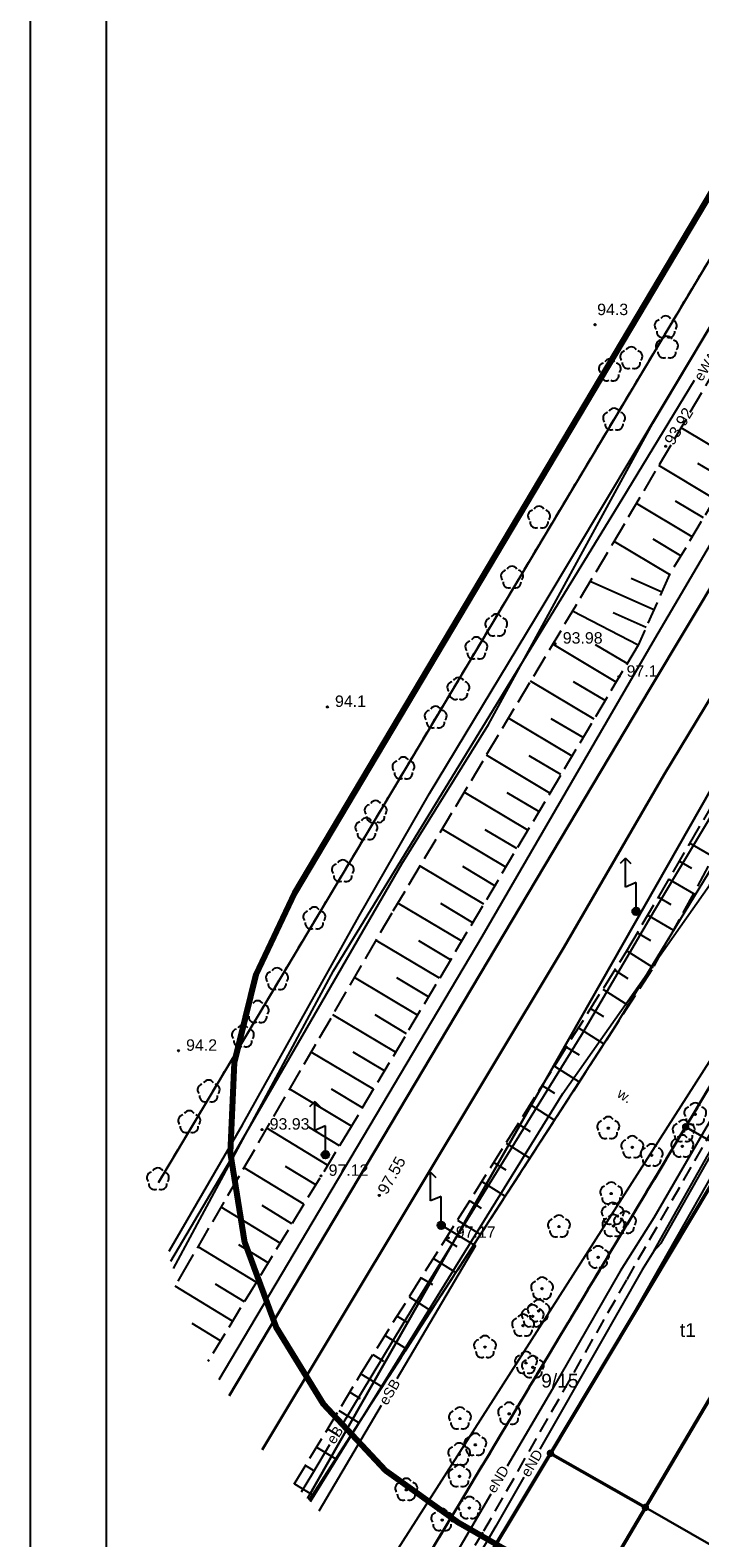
# Model space of a CAD drawing. Extents: x 7487544 to 7487849, y 5781015 to 5781265.
# Tile 2 of 13: x 7487544 to 7487588, y 5781070 to 5781170. Entities that reach past the tile are written whole.
import ezdxf

# ---------------------------------------------------------------- set-up
doc = ezdxf.new("R2010")
doc.units = 0
doc.header["$MEASUREMENT"] = 0
for name, pattern in [('4001', [0]), ('4002', [2, 1, -1]), ('4004', [4, 3, -1]), ('4010', [5, 3, -2]), ('4216', [0]), ('4521', [0]), ('4751', [0]), ('4761', [0]), ('4764', [3, 2, -1])]:
    doc.linetypes.add(name, pattern=pattern)
doc.layers.get('0').update_dxf_attribs({"linetype": 'CONTINUOUS'})
for name, color, linetype in [('1246', 7, 'CONTINUOUS'), ('1422', 104, 'CONTINUOUS'), ('1423', 104, 'CONTINUOUS'), ('1526', 7, 'CONTINUOUS'), ('1811', 7, 'CONTINUOUS'), ('1812', 7, 'CONTINUOUS'), ('4521', 7, 'CONTINUOUS'), ('4751', 40, 'CONTINUOUS'), ('4761', 1, 'CONTINUOUS'), ('4764', 1, 'CONTINUOUS'), ('5214', 130, 'CONTINUOUS'), ('5216', 7, 'CONTINUOUS'), ('5230', 104, 'CONTINUOUS'), ('5310', 7, 'CONTINUOUS'), ('5511', 8, 'CONTINUOUS'), ('5515', 7, 'CONTINUOUS'), ('5852', 8, 'CONTINUOUS'), ('6216', 7, 'CONTINUOUS'), ('6302', 7, 'CONTINUOUS'), ('6761', 7, 'CONTINUOUS'), ('6801', 7, 'CONTINUOUS'), ('6802', 7, 'CONTINUOUS'), ('ZAKRES_OPRACOWANIA', 82, 'CONTINUOUS')]:
    doc.layers.add(name, color=color, linetype=linetype)
doc.styles.get("Standard").update_dxf_attribs({"font": 'arial.ttf'})

# ---------------------------------------------------------------- blocks, each defined once
blk = doc.blocks.new('1526')
at = {"true_color": 0xfefefe}
h = blk.add_hatch(color=7, dxfattribs=at)
h.dxf.hatch_style = 1
edge = h.paths.add_edge_path()
edge.add_arc((0, 0), 0.5, 0, 360)
for p, q in [((-1.4, 7), (-2.11, 6.29)), ((0, 3.8), (-1.4, 3.2))]:
    blk.add_line(p, q)
for points in [[(-1.4, 7), (-0.69, 6.29)], [(-1.4, 3.2), (-1.4, 7)], [(0, 0), (0, 3.8)]]:
    blk.add_lwpolyline(points)
blk.add_circle((0, 0), 0.5)
blk = doc.blocks.new('1812')
at = {"layer": '1812', "color": 7, "linetype": 'Continuous'}
blk.add_circle((0, 0), 0.09, dxfattribs=at)
blk = doc.blocks.new('1811')
at = {"layer": '1811', "color": 7, "linetype": 'Continuous'}
blk.add_circle((0, 0), 0.09, dxfattribs=at)
blk = doc.blocks.new('1423')
at = {"layer": '1423', "color": 104, "linetype": 'Continuous'}
for centre, start, end in [((-0.71, 0.23), 102.5, 221.75), ((0, 0.75), 30.19, 149.77), ((0.71, 0.23), 318.3, 77.49), ((-0.44, -0.61), 174.33, 293.45), ((0.44, -0.61), 246.24, 5.74)]:
    blk.add_arc(centre, 0.75, start, end, dxfattribs=at)
blk = doc.blocks.new('1422')
at = {"layer": '1422', "color": 96, "linetype": 'Continuous', "true_color": 0x008000}
blk.add_circle((0, 0), 0.1, dxfattribs=at)
for centre, start, end in [((-0.71, 0.23), 102.5, 221.75), ((0, 0.75), 30.19, 149.77), ((0.71, 0.23), 318.3, 77.49), ((-0.44, -0.61), 174.33, 293.45), ((0.44, -0.61), 246.24, 5.74)]:
    blk.add_arc(centre, 0.75, start, end, dxfattribs=at)
blk = doc.blocks.new('1246')
at = {"linetype": 'Continuous', "true_color": 0xfeffff}
h = blk.add_hatch(color=7, dxfattribs=at)
h.dxf.hatch_style = 1
h.paths.add_polyline_path([(-0.25, 0, 1), (0.25, 0, 1)])
at = {"linetype": 'Continuous', "lineweight": 0}
h = blk.add_hatch(color=0, dxfattribs=at)
edge = h.paths.add_edge_path()
edge.add_arc((0, 0), 0.045, 0, 360)

msp = doc.modelspace()

# ---------------------------------------------------------------- linework, layer by layer
for points in [[(7487544.256, 5781015.335), (7487849.256, 5781015.335), (7487849.256, 5781265.335), (7487544.256, 5781265.335)], [(7487549.256, 5781020.335), (7487844.256, 5781020.335), (7487844.256, 5781260.335), (7487549.256, 5781260.335)]]:
    msp.add_lwpolyline(points, close=True)
at = {"layer": '4521', "color": 7, "linetype": '4521', "lineweight": 35}
for points in [[(7487664.53, 5781251.896), (7487663.386, 5781249.982), (7487633.91, 5781200.711), (7487604.384, 5781151.011), (7487585.996, 5781120.608), (7487579.39, 5781109.219), (7487559.534, 5781076.173)], [(7487660.086, 5781251.871), (7487649.08, 5781233.379), (7487640.846, 5781219.648), (7487628.857, 5781199.373), (7487585.03, 5781126.203), (7487557.347, 5781079.738)]]:
    msp.add_lwpolyline(points, dxfattribs=at)
at = {"layer": '4751', "color": 30, "linetype": '4751', "true_color": 0xff9100}
for points in [[(7487562.711, 5781072.775), (7487579.318, 5781099.625), (7487588.965, 5781113.316), (7487610.277, 5781148.081), (7487631.831, 5781186.04), (7487651.053, 5781216.604), (7487668.994, 5781246.81), (7487672.033, 5781251.772)], [(7487583.267, 5781083.903), (7487600.972, 5781115.056), (7487614.96, 5781138.247), (7487621.2, 5781148.481), (7487626.874, 5781157.683), (7487634.151, 5781169.722), (7487641.306, 5781181.443), (7487662.373, 5781216.628), (7487673.625, 5781235.315), (7487678.867, 5781244.046), (7487683.31, 5781251.585)], [(7487585.38, 5781129.525), (7487597.906, 5781150.823), (7487608.684, 5781169.021)], [(7487556.689, 5781080.803), (7487574.017, 5781109.938), (7487585.38, 5781129.525)]]:
    msp.add_lwpolyline(points, dxfattribs=at)
at = {"layer": '4761', "color": 1, "linetype": '4761'}
for points in [[(7487553.413, 5781089.236), (7487558.241, 5781097.561), (7487565.898, 5781111.262), (7487570.546, 5781119.352), (7487578.093, 5781131.823), (7487587.949, 5781148.265), (7487595.976, 5781161.777), (7487605.653, 5781178.481), (7487610.002, 5781186.333), (7487613.151, 5781192.234), (7487622.868, 5781206.584), (7487625.607, 5781211.024), (7487628.575, 5781215.953), (7487632.503, 5781223.271), (7487636.541, 5781228.94), (7487642.099, 5781237.838), (7487650.93, 5781251.067)], [(7487585.339, 5781111.651), (7487601.955, 5781139.376), (7487624.317, 5781178.347), (7487624.811, 5781178.377), (7487625.229, 5781178.642), (7487625.39, 5781178.87), (7487625.5, 5781179.352), (7487625.364, 5781179.828), (7487625.285, 5781179.943), (7487637.495, 5781199.739), (7487648.846, 5781218.426), (7487662.086, 5781240.401), (7487668.905, 5781251.823)], [(7487585.245, 5781143.719), (7487616.011, 5781195.284), (7487625.214, 5781210.474), (7487636.979, 5781231.775), (7487647.496, 5781249.79), (7487647.669, 5781250.074)], [(7487585.3, 5781089.239), (7487585.783, 5781089.782), (7487589.879, 5781096.982), (7487589.861, 5781097.121), (7487593.295, 5781102.798), (7487593.471, 5781103.001), (7487607.607, 5781126.711), (7487611.218, 5781132.797), (7487618.744, 5781145.283), (7487624.545, 5781154.827)], [(7487585.3, 5781089.239), (7487595.62, 5781107.539), (7487607.732, 5781128.941), (7487612.344, 5781136.514), (7487618.06, 5781145.941), (7487619.773, 5781148.73)], [(7487553.686, 5781088.108), (7487564.218, 5781107.682), (7487583.231, 5781138.714), (7487587.991, 5781146.552)], [(7487553.509, 5781088.59), (7487557.468, 5781095.278), (7487568.716, 5781114.73), (7487574.424, 5781123.893), (7487585.245, 5781143.719)], [(7487599.572, 5781115.999), (7487588.487, 5781096.923), (7487585.299, 5781091.44), (7487583.1, 5781087.938), (7487578.608, 5781080.148), (7487575.656, 5781075.108)], [(7487564.717, 5781077.718), (7487569.52, 5781085.631), (7487580.571, 5781103.497), (7487585.339, 5781111.651)], [(7487568.42, 5781080.861), (7487573.579, 5781089.59), (7487571.309, 5781090.951)], [(7487585.3, 5781089.239), (7487584.548, 5781088.011), (7487581.689, 5781083.027), (7487577.804, 5781076.221)], [(7487563.282, 5781072.165), (7487567.387, 5781079.112)], [(7487562.113, 5781073.415), (7487562.853, 5781074.647), (7487563.99, 5781076.52)], [(7487576.748, 5781074.372), (7487574.917, 5781071.164), (7487571.865, 5781065.954)], [(7487574.581, 5781073.27), (7487572.248, 5781069.287), (7487570.647, 5781066.652)]]:
    msp.add_lwpolyline(points, dxfattribs=at)
at = {"layer": '4764', "color": 1, "linetype": '4764', "ltscale": 0.5}
msp.add_lwpolyline([(7487571.611, 5781066.099), (7487572.734, 5781068.046), (7487572.774, 5781068.626), (7487574.124, 5781070.846), (7487583.54, 5781087.386), (7487594.106, 5781105.837), (7487595.896, 5781105.438), (7487597.665, 5781108.398), (7487597.095, 5781109.628), (7487599.924, 5781114.458), (7487611.22, 5781133.77), (7487611.73, 5781134.14), (7487612.679, 5781135.751), (7487612.579, 5781136.341), (7487613.639, 5781138.061), (7487615.259, 5781138.021), (7487627.824, 5781158.676), (7487627.204, 5781159.446), (7487628.094, 5781161.006), (7487627.974, 5781161.676), (7487640.49, 5781182.051)], dxfattribs=at)
at = {"layer": '5214', "color": 7, "linetype": '4010', "lineweight": 35, "ltscale": 0.5}
for points in [[(7487679.81, 5781251.643), (7487667.23, 5781230.64), (7487587.4, 5781097.42), (7487569.383, 5781067.434)], [(7487569.383, 5781067.434), (7487587.4, 5781097.42), (7487667.23, 5781230.64), (7487679.81, 5781251.643)]]:
    msp.add_lwpolyline(points, dxfattribs=at)
at = {"layer": '5216', "color": 7, "linetype": '4216'}
for points in [[(7487664.351, 5781251.899), (7487562.516, 5781072.984)], [(7487562.516, 5781072.984), (7487664.351, 5781251.899)], [(7487764.501, 5781247.902), (7487714.69, 5781161.49), (7487712.48, 5781162.76), (7487652.99, 5781059.7), (7487651.02, 5781060.84), (7487606.7, 5781086.33), (7487596.48, 5781092.21), (7487590.35, 5781095.73), (7487587.4, 5781097.42), (7487667.23, 5781230.64), (7487679.81, 5781251.643)], [(7487679.81, 5781251.643), (7487667.23, 5781230.64), (7487587.4, 5781097.42)], [(7487645.775, 5781249.316), (7487643.15, 5781244.94), (7487591.07, 5781158), (7487552.698, 5781093.761)], [(7487552.698, 5781093.761), (7487591.07, 5781158), (7487643.15, 5781244.94), (7487645.775, 5781249.316)], [(7487569.383, 5781067.434), (7487587.4, 5781097.42), (7487590.35, 5781095.73), (7487578.5, 5781075.95), (7487572.337, 5781065.683)], [(7487587.4, 5781097.42), (7487569.383, 5781067.434)], [(7487584.75, 5781072.39), (7487578.5, 5781075.95), (7487590.35, 5781095.73), (7487596.48, 5781092.21), (7487584.75, 5781072.39)], [(7487595.19, 5781066.39), (7487584.75, 5781072.39), (7487596.48, 5781092.21), (7487606.7, 5781086.33), (7487595.19, 5781066.39)], [(7487572.337, 5781065.683), (7487578.5, 5781075.95), (7487584.75, 5781072.39), (7487578.651, 5781062.061)], [(7487578.651, 5781062.061), (7487584.75, 5781072.39), (7487595.19, 5781066.39), (7487589.202, 5781056.009)]]:
    msp.add_lwpolyline(points, dxfattribs=at)
at = {"layer": '5230', "color": 104, "linetype": '4002', "ltscale": 0.5}
for points in [[(7487679.81, 5781251.643), (7487667.23, 5781230.64), (7487659.05, 5781216.99), (7487658.18, 5781215.55), (7487587.4, 5781097.42), (7487569.383, 5781067.434)], [(7487552.698, 5781093.761), (7487591.07, 5781158), (7487643.15, 5781244.94), (7487645.775, 5781249.316)], [(7487645.775, 5781249.316), (7487643.15, 5781244.94), (7487591.07, 5781158), (7487552.698, 5781093.761)], [(7487590.35, 5781095.73), (7487587.4, 5781097.42), (7487658.18, 5781215.55)], [(7487569.383, 5781067.434), (7487587.4, 5781097.42), (7487590.35, 5781095.73), (7487578.5, 5781075.95), (7487572.337, 5781065.683)], [(7487572.337, 5781065.683), (7487578.5, 5781075.95), (7487590.35, 5781095.73), (7487596.48, 5781092.21), (7487584.75, 5781072.39)], [(7487578.651, 5781062.061), (7487584.75, 5781072.39), (7487596.48, 5781092.21), (7487606.7, 5781086.33), (7487595.19, 5781066.39), (7487589.202, 5781056.009)], [(7487584.75, 5781072.39), (7487578.651, 5781062.061)]]:
    msp.add_lwpolyline(points, dxfattribs=at)
at = {"layer": '5310', "color": 7, "linetype": '4001', "lineweight": 50}
for points in [[(7487596.478, 5781092.208), (7487584.752, 5781072.388), (7487578.502, 5781075.946), (7487590.348, 5781095.727), (7487596.478, 5781092.208)], [(7487572.338, 5781065.682), (7487578.502, 5781075.946), (7487584.752, 5781072.388)], [(7487584.752, 5781072.388), (7487578.649, 5781062.062)]]:
    msp.add_lwpolyline(points, dxfattribs=at)
at = {"layer": '5511', "color": 8, "linetype": 'Continuous'}
msp.add_lwpolyline([(7487578.649, 5781062.062), (7487584.752, 5781072.388), (7487596.478, 5781092.208), (7487602.318, 5781088.84), (7487597.909, 5781082.709), (7487589.643, 5781069.199), (7487589.453, 5781068.639), (7487589.623, 5781068.069), (7487590.093, 5781067.499), (7487593.313, 5781065.579), (7487588.004, 5781056.696)], dxfattribs=at)
at = {"layer": '5515', "color": 7, "linetype": '4001'}
msp.add_lwpolyline([(7487562.622, 5781072.87), (7487570.837, 5781085.616), (7487582.827, 5781104.13), (7487597.687, 5781128.523), (7487628.264, 5781176.212), (7487658.07, 5781226.659), (7487664.323, 5781223.527), (7487647.723, 5781195.827), (7487631.694, 5781169.216), (7487600.29, 5781119.431), (7487567.77, 5781068.586)], dxfattribs=at)
at = {"layer": '5852', "color": 7, "linetype": '4001'}
for p, q in [((7487590.799, 5781141.199), (7487587.1, 5781143.412)), ((7487589.314, 5781138.717), (7487585.634, 5781140.919)), ((7487590.056, 5781139.958), (7487588.212, 5781141.062)), ((7487587.829, 5781136.235), (7487584.167, 5781138.426)), ((7487588.571, 5781137.476), (7487586.736, 5781138.574)), ((7487586.344, 5781133.753), (7487582.701, 5781135.933)), ((7487587.086, 5781134.994), (7487585.26, 5781136.087)), ((7487585.31, 5781131.434), (7487581.126, 5781133.3)), ((7487585.827, 5781132.594), (7487583.805, 5781133.496)), ((7487584.276, 5781129.116), (7487579.962, 5781131.355)), ((7487584.793, 5781130.275), (7487582.631, 5781131.239)), ((7487582.824, 5781126.681), (7487578.653, 5781129.169)), ((7487583.55, 5781127.899), (7487581.466, 5781129.142)), ((7487581.372, 5781124.246), (7487577.197, 5781126.736)), ((7487582.098, 5781125.464), (7487580.011, 5781126.708)), ((7487579.92, 5781121.811), (7487575.741, 5781124.303)), ((7487580.646, 5781123.029), (7487578.557, 5781124.274)), ((7487578.467, 5781119.377), (7487574.285, 5781121.871)), ((7487579.193, 5781120.594), (7487577.103, 5781121.841)), ((7487577.015, 5781116.942), (7487572.829, 5781119.438)), ((7487577.741, 5781118.159), (7487575.649, 5781119.407)), ((7487575.563, 5781114.507), (7487571.373, 5781117.006)), ((7487576.289, 5781115.724), (7487574.195, 5781116.973)), ((7487587.686, 5781116.079), (7487589.225, 5781115.177)), ((7487574.111, 5781112.072), (7487569.917, 5781114.573)), ((7487574.837, 5781113.289), (7487572.741, 5781114.54)), ((7487586.994, 5781114.9), (7487587.782, 5781114.438)), ((7487586.303, 5781113.72), (7487587.914, 5781112.775)), ((7487572.659, 5781109.637), (7487568.461, 5781112.141)), ((7487573.385, 5781110.855), (7487571.287, 5781112.106)), ((7487585.611, 5781112.54), (7487586.435, 5781112.057)), ((7487584.919, 5781111.36), (7487586.603, 5781110.373)), ((7487584.228, 5781110.18), (7487585.087, 5781109.676)), ((7487571.207, 5781107.202), (7487567.03, 5781109.693)), ((7487571.933, 5781108.42), (7487569.837, 5781109.669)), ((7487583.536, 5781109), (7487585.261, 5781107.914)), ((7487569.754, 5781104.768), (7487565.605, 5781107.242)), ((7487570.481, 5781105.985), (7487568.399, 5781107.226)), ((7487582.74, 5781107.735), (7487583.6, 5781107.194)), ((7487581.944, 5781106.471), (7487583.648, 5781105.398)), ((7487581.148, 5781105.206), (7487581.992, 5781104.675)), ((7487568.302, 5781102.333), (7487564.181, 5781104.791)), ((7487569.028, 5781103.55), (7487566.961, 5781104.783)), ((7487580.352, 5781103.942), (7487582.023, 5781102.89)), ((7487566.85, 5781099.898), (7487562.756, 5781102.34)), ((7487567.576, 5781101.115), (7487565.522, 5781102.34)), ((7487579.556, 5781102.677), (7487580.383, 5781102.156)), ((7487578.76, 5781101.413), (7487580.399, 5781100.381)), ((7487565.398, 5781097.463), (7487561.343, 5781099.908)), ((7487566.124, 5781098.68), (7487564.084, 5781099.897)), ((7487577.964, 5781100.148), (7487578.775, 5781099.637)), ((7487577.168, 5781098.884), (7487578.774, 5781097.872)), ((7487563.834, 5781094.898), (7487559.845, 5781097.33)), ((7487564.616, 5781096.18), (7487562.608, 5781097.405)), ((7487576.372, 5781097.619), (7487577.167, 5781097.119)), ((7487575.576, 5781096.355), (7487577.149, 5781095.364)), ((7487562.27, 5781092.333), (7487558.335, 5781094.732)), ((7487563.052, 5781093.615), (7487561.071, 5781094.823)), ((7487574.78, 5781095.09), (7487575.558, 5781094.6)), ((7487573.983, 5781093.825), (7487575.525, 5781092.855)), ((7487561.487, 5781091.05), (7487559.534, 5781092.241)), ((7487573.187, 5781092.561), (7487573.95, 5781092.081)), ((7487560.705, 5781089.767), (7487556.825, 5781092.134)), ((7487572.391, 5781091.296), (7487573.9, 5781090.346)), ((7487559.141, 5781087.202), (7487555.315, 5781089.535)), ((7487559.923, 5781088.485), (7487557.996, 5781089.66)), ((7487571.595, 5781090.032), (7487572.342, 5781089.562)), ((7487570.799, 5781088.767), (7487572.276, 5781087.838)), ((7487570.003, 5781087.503), (7487570.733, 5781087.043)), ((7487557.577, 5781084.637), (7487553.803, 5781086.938)), ((7487558.359, 5781085.92), (7487556.459, 5781087.078)), ((7487569.207, 5781086.238), (7487570.652, 5781085.329)), ((7487556.795, 5781083.354), (7487554.92, 5781084.497)), ((7487568.411, 5781084.974), (7487569.127, 5781084.523)), ((7487567.615, 5781083.709), (7487569.033, 5781082.817)), ((7487566.819, 5781082.445), (7487567.521, 5781082.003)), ((7487566.023, 5781081.18), (7487567.422, 5781080.317)), ((7487565.294, 5781079.973), (7487565.98, 5781079.559)), ((7487564.565, 5781078.766), (7487565.902, 5781077.959)), ((7487563.836, 5781077.559), (7487564.487, 5781077.166)), ((7487563.107, 5781076.352), (7487564.374, 5781075.587)), ((7487562.379, 5781075.144), (7487562.994, 5781074.773)), ((7487561.65, 5781073.937), (7487562.845, 5781073.215))]:
    msp.add_line(p, q, dxfattribs=at)
at = {"layer": '5852', "color": 7, "linetype": '4004', "ltscale": 0.5}
for points in [[(7487553.996, 5781087.268), (7487554.262, 5781087.724), (7487568.159, 5781111.636), (7487582.635, 5781135.821), (7487601.99, 5781168.726), (7487611.28, 5781186.48), (7487621.49, 5781203.17), (7487629.19, 5781215.9), (7487632.32, 5781221.77), (7487640.3, 5781234.65), (7487647.78, 5781246.66), (7487650.431, 5781251.018)], [(7487656.882, 5781251.621), (7487647.828, 5781236.725), (7487613.073, 5781178.431), (7487586.344, 5781133.753), (7487584.276, 5781129.116), (7487565.398, 5781097.463), (7487555.959, 5781081.984)], [(7487561.64, 5781073.921), (7487566.023, 5781081.18), (7487583.536, 5781109), (7487591.836, 5781123.159), (7487622.81, 5781175.598), (7487637.94, 5781201.385), (7487662.842, 5781243.034), (7487668.046, 5781251.838)], [(7487672.86, 5781251.758), (7487666.531, 5781240.999), (7487628.774, 5781177.008), (7487609.379, 5781146.725), (7487589.851, 5781116.324), (7487585.173, 5781107.754), (7487570.837, 5781085.616), (7487562.622, 5781072.87)]]:
    msp.add_lwpolyline(points, dxfattribs=at)
at = {"layer": 'ZAKRES_OPRACOWANIA', "color": 96, "linetype": 'Continuous', "lineweight": 80, "true_color": 0x008000, "flags": 128}
msp.add_lwpolyline([(7487766.868, 5781191.654), (7487682.038, 5781043.191), (7487678.623, 5781038.391), (7487674.348, 5781034.345), (7487669.357, 5781031.21), (7487663.845, 5781029.121), (7487658.043, 5781028.14), (7487652.153, 5781028.312), (7487646.405, 5781029.632), (7487641.037, 5781032.041), (7487572.485, 5781071.362), (7487567.636, 5781074.829), (7487563.573, 5781079.174), (7487560.44, 5781084.245), (7487558.382, 5781089.826), (7487557.453, 5781095.707), (7487557.707, 5781101.654), (7487559.138, 5781107.44), (7487561.668, 5781112.824), (7487633.335, 5781233.258)], dxfattribs=at)

# ---------------------------------------------------------------- block references
at = {"layer": '1246', "color": 7}
for p in [(7487587.4, 5781097.42), (7487578.5, 5781075.95), (7487584.75, 5781072.39)]:
    msp.add_blockref('1246', p, dxfattribs=at)
at = {"layer": '1422', "color": 104, "xscale": 0.5, "yscale": 0.5}
for p in [(7487588.028, 5781098.247), (7487582.308, 5781097.336), (7487587.268, 5781097.137), (7487583.888, 5781096.076), (7487585.168, 5781095.546), (7487587.178, 5781096.137), (7487582.499, 5781093.036), (7487582.599, 5781091.696), (7487579.06, 5781090.865), (7487582.649, 5781090.906), (7487583.409, 5781091.116), (7487581.64, 5781088.836), (7487577.951, 5781086.776), (7487577.331, 5781084.956), (7487577.731, 5781085.306), (7487576.701, 5781084.345), (7487574.192, 5781082.935), (7487576.892, 5781081.896), (7487577.342, 5781081.606), (7487572.543, 5781078.235), (7487575.782, 5781078.546), (7487572.493, 5781075.875), (7487573.553, 5781076.505), (7487572.513, 5781074.435), (7487569.014, 5781073.545), (7487573.164, 5781072.346), (7487571.374, 5781071.555)]:
    msp.add_blockref('1422', p, dxfattribs=at)
at = {"layer": '1423', "color": 104, "xscale": 0.5, "yscale": 0.5}
for p in [(7487586.089, 5781150.025), (7487586.169, 5781148.685), (7487582.41, 5781147.184), (7487583.82, 5781147.984), (7487582.69, 5781143.944), (7487577.752, 5781137.503), (7487575.973, 5781133.553), (7487574.933, 5781130.403), (7487573.624, 5781128.893), (7487572.444, 5781126.223), (7487570.945, 5781124.342), (7487568.826, 5781121.002), (7487566.996, 5781118.132), (7487566.387, 5781117.002), (7487564.837, 5781114.232), (7487562.958, 5781111.131), (7487560.509, 5781107.131), (7487559.239, 5781104.971), (7487558.26, 5781103.371), (7487556.001, 5781099.751), (7487554.731, 5781097.731), (7487552.662, 5781093.971)]:
    msp.add_blockref('1423', p, dxfattribs=at)
at = {"layer": '1526', "color": 7, "xscale": 0.5, "yscale": 0.5}
for p in [(7487584.141, 5781111.596), (7487563.69, 5781095.59), (7487571.309, 5781090.951)]:
    msp.add_blockref('1526', p, dxfattribs=at)
at = {"layer": '1811', "color": 7, "xscale": 0.5, "yscale": 0.5}
for p in [(7487586.09, 5781142.195), (7487578.813, 5781129.214), (7487559.521, 5781097.242), (7487563.401, 5781094.203), (7487567.231, 5781092.913), (7487571.771, 5781090.124)]:
    msp.add_blockref('1811', p, dxfattribs=at)
at = {"layer": '1812', "color": 7, "xscale": 0.5, "yscale": 0.5}
for p in [(7487581.443, 5781150.194), (7487583.013, 5781127.035), (7487563.82, 5781125.05), (7487554.02, 5781102.43)]:
    msp.add_blockref('1812', p, dxfattribs=at)

# ---------------------------------------------------------------- texts
at = {"color": 7}
msp.add_text('w.', height=0.67, rotation=327.88607, dxfattribs=at).set_placement((7487582.825, 5781099.433))
at = {"layer": '6216', "color": 7}
msp.add_text('9/15', height=0.9, dxfattribs=at).set_placement((7487577.895, 5781080.278))
at = {"layer": '6302', "color": 7}
msp.add_text('t1', height=0.9, rotation=359.97, dxfattribs=at).set_placement((7487587.019, 5781083.608))
at = {"layer": '6761', "color": 1}
for s, rotation, p in [('eWA-niecz.', 58.12257, (7487588.471, 5781146.414)), ('eSB', 59.40847, (7487567.749, 5781079.059)), ('eB', 57.29345, (7487564.285, 5781076.492)), ('eND', 59.62698, (7487577.094, 5781074.327)), ('eND', 58.69741, (7487574.841, 5781073.271))]:
    msp.add_text(s, height=0.67, rotation=rotation, dxfattribs=at).set_placement(p)
at = {"layer": '6801', "color": 7}
for s, rotation, p in [('93.92', 59.04001, (7487586.59, 5781142.195)), ('97.55', 60.79001, (7487567.731, 5781092.913))]:
    msp.add_text(s, height=0.75, rotation=rotation, dxfattribs=at).set_placement(p)
for s, p in [('93.98', (7487579.313, 5781129.214)), ('93.93', (7487560.021, 5781097.242)), ('97.12', (7487563.901, 5781094.203)), ('97.17', (7487572.271, 5781090.124))]:
    msp.add_text(s, height=0.75, dxfattribs=at).set_placement(p)
at = {"layer": '6802', "color": 7}
for s, p in [('94.3', (7487581.578, 5781150.822)), ('97.1', (7487583.513, 5781127.035)), ('94.1', (7487564.32, 5781125.05)), ('94.2', (7487554.52, 5781102.43))]:
    msp.add_text(s, height=0.75, dxfattribs=at).set_placement(p)

doc.saveas('drawing.dxf')
